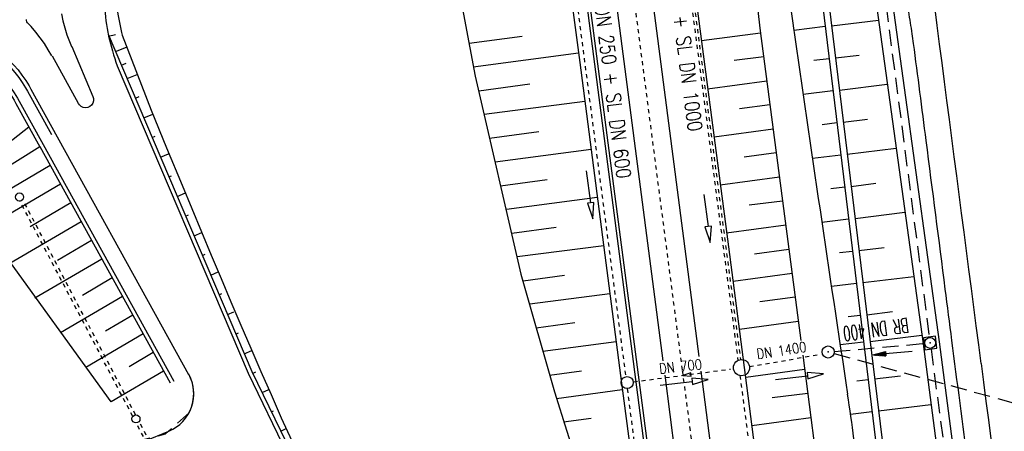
# Model space of a CAD drawing. Extents: x 446005 to 446745, y 447032 to 448234.
# Tile 88 of 127: x 446297 to 446419, y 447361 to 447412. Entities that reach past the tile are written whole.
import ezdxf
from ezdxf.enums import TextEntityAlignment as Align

# ---------------------------------------------------------------- set-up
doc = ezdxf.new("R2010")
doc.units = 0
doc.header["$LTSCALE"] = 2
doc.header["$MEASUREMENT"] = 0
for name, pattern in [('ACAD_ISO03W100', [0.5, 0.25, -0.25]), ('ACAD_ISO10W100W', [0.5, 0.25, -0.25]), ('AUSGEZOGEN', [0]), ('GESTRICH-X2', [1.5, 1, -0.5]), ('STRICHLINIEX2', [0.5, 0.25, -0.25])]:
    doc.linetypes.add(name, pattern=pattern)
doc.layers.get('0').update_dxf_attribs({"linetype": 'AUSGEZOGEN'})
for name, color, linetype in [('BOESCHG', 250, 'AUSGEZOGEN'), ('DB-Autohof', 15, 'CONTINUOUS'), ('DB-Bahnachse', 7, 'CONTINUOUS'), ('DB-Böschungen', 15, 'CONTINUOUS'), ('DB-Durchlässe', 15, 'CONTINUOUS'), ('DB-Gleisachse', 7, 'CONTINUOUS'), ('DB-Kabelanlagen', 15, 'CONTINUOUS'), ('DB-Strasse', 15, 'CONTINUOUS'), ('DB-Tiefenentwässerung', 15, 'CONTINUOUS'), ('DURCHL', 200, 'GESTRICH-X2'), ('FBRTOP', 250, 'AUSGEZOGEN'), ('KANAL', 7, 'GESTRICH-X2'), ('MULDE', 250, 'AUSGEZOGEN'), ('PFEIL', 7, 'CONTINUOUS'), ('SCHSYMBOL', 200, 'AUSGEZOGEN'), ('STROMLTG', 4, 'AUSGEZOGEN'), ('TEXTO', 4, 'CONTINUOUS')]:
    doc.layers.add(name, color=color, linetype=linetype)
doc.styles.add('ROMANS', font='romans.shx', dxfattribs={"width": 0.8})

# ---------------------------------------------------------------- blocks, each defined once
blk = doc.blocks.new('20')
blk.add_lwpolyline([(-0.75, -0.75), (0.75, -0.75), (0.75, 0.75), (-0.75, 0.75)], close=True)
blk.add_circle((0, 0), 0.676)
blk.add_point((0, 0))
blk = doc.blocks.new('GST')
at = {"color": 0}
blk.add_circle((0, 0), 0.75, dxfattribs=at)
blk.add_point((0, 0), dxfattribs=at)
blk = doc.blocks.new('10')
blk.add_blockref('GST', (0, 0))
blk = doc.blocks.new('PFEIL2')
at = {"color": 0}
for p, q in [((0.88, 0), (-2.4, -0.01)), ((0.88, -0.27), (0.88, 0.28)), ((0.88, 0.28), (2.43, 0.01)), ((0.91, 0.27), (0.88, 0.26)), ((0.97, 0.26), (0.88, 0.25)), ((1.02, 0.25), (0.88, 0.23)), ((1.07, 0.24), (0.88, 0.21)), ((1.13, 0.23), (0.88, 0.19)), ((1.18, 0.22), (0.88, 0.17)), ((1.24, 0.21), (0.88, 0.15)), ((1.29, 0.21), (0.88, 0.14)), ((1.34, 0.2), (0.88, 0.12)), ((1.4, 0.19), (0.88, 0.1)), ((1.45, 0.18), (0.88, 0.08)), ((1.51, 0.17), (0.88, 0.06)), ((1.56, 0.16), (0.88, 0.04)), ((1.61, 0.15), (0.88, 0.02)), ((1.67, 0.14), (0.88, 0.01)), ((1.72, 0.13), (0.88, -0.01)), ((1.78, 0.12), (0.88, -0.03)), ((1.83, 0.11), (0.88, -0.05)), ((1.88, 0.1), (0.88, -0.07)), ((1.94, 0.09), (0.88, -0.09)), ((2.05, 0.08), (0.88, -0.12)), ((1.99, 0.08), (0.88, -0.11)), ((2.1, 0.07), (0.88, -0.14)), ((2.15, 0.06), (0.88, -0.16)), ((2.21, 0.05), (0.88, -0.18)), ((2.26, 0.04), (0.88, -0.2)), ((2.32, 0.03), (0.88, -0.22)), ((2.37, 0.02), (0.88, -0.23)), ((2.42, 0.01), (0.88, -0.25)), ((2.43, 0.01), (0.88, -0.27))]:
    blk.add_line(p, q, dxfattribs=at)

msp = doc.modelspace()

# ---------------------------------------------------------------- linework, layer by layer
at = {"layer": 'BOESCHG'}
for p, q in [((446396.12, 447413.92), (446414.37, 447264.17)), ((446396.92, 447414.02), (446415.17, 447264.26)), ((446392.55, 447411.05), (446396.42, 447411.52)), ((446397.21, 447411.58), (446403.02, 447412.28)), ((446397.7, 447407.61), (446400.63, 447407.96)), ((446395.01, 447407.32), (446396.9, 447407.55)), ((446398.18, 447403.64), (446404.11, 447404.36)), ((446393.69, 447403.13), (446397.38, 447403.58)), ((446396.07, 447399.39), (446397.87, 447399.61)), ((446398.67, 447399.66), (446401.66, 447400.03)), ((446394.84, 447395.21), (446398.35, 447395.64)), ((446399.15, 447395.69), (446405.2, 447396.43)), ((446399.63, 447391.72), (446402.69, 447392.1)), ((446397.13, 447391.46), (446398.84, 447391.67)), ((446400.12, 447387.75), (446406.3, 447388.51)), ((446396.01, 447387.29), (446399.32, 447387.7)), ((446398.2, 447383.53), (446399.8, 447383.72)), ((446400.6, 447383.78), (446403.72, 447384.16)), ((446401.08, 447379.81), (446407.39, 447380.58)), ((446397.19, 447379.38), (446400.29, 447379.75)), ((446401.57, 447375.84), (446404.75, 447376.23)), ((446399.28, 447375.6), (446400.77, 447375.78)), ((446398.3, 447372.14), (446401.18, 447372.49)), ((446401.99, 447372.51), (446408.41, 447373.3)), ((446393.65, 447370.82), (446397.77, 447339.39)), ((446400.36, 447367.67), (446401.74, 447367.84)), ((446402.54, 447367.9), (446405.77, 447368.29)), ((446403.02, 447363.93), (446409.52, 447364.72)), ((446399.57, 447363.55), (446402.22, 447363.87))]:
    msp.add_line(p, q, dxfattribs=at)
msp.add_lwpolyline([(446384.57, 447443.84), (446388.39, 447410.98), (446393.41, 447372.65)], dxfattribs=at)
for centre, radius, start, end in [((446726.78, 447459.48), 337.72, 186.5304, 188.1504), ((451556.04, 448151.12), 5216.26, 188.15044, 188.65663), ((446098.27, 447320.19), 304.4, 6.5611, 8.6566)]:
    msp.add_arc(centre, radius, start, end, dxfattribs=at)
at = {"layer": 'DB-Autohof', "linetype": 'Continuous'}
for p, q in [((446307.65, 447410.56), (446325.43, 447368.81)), ((446309.38, 447410.42), (446312.97, 447401.13)), ((446303.98, 447401.97), (446300.74, 447407.84)), ((446303.15, 447409.01), (446305.77, 447402.84)), ((446308.77, 447406.65), (446324.97, 447368.6)), ((446309.99, 447405.08), (446311.24, 447405.55)), ((446304.1, 447401.79), (446303.98, 447401.97)), ((446304.31, 447401.61), (446304.1, 447401.79)), ((446305.6, 447401.78), (446305.39, 447401.6)), ((446305.76, 447402.02), (446305.6, 447401.78)), ((446305.84, 447402.29), (446305.76, 447402.02)), ((446305.77, 447402.84), (446305.85, 447402.57)), ((446305.85, 447402.57), (446305.84, 447402.29)), ((446311.03, 447402.64), (446311.49, 447402.82)), ((446304.57, 447401.49), (446304.31, 447401.61)), ((446304.85, 447401.45), (446304.57, 447401.49)), ((446305.13, 447401.49), (446304.85, 447401.45)), ((446305.39, 447401.6), (446305.13, 447401.49)), ((446312.06, 447400.2), (446313.16, 447400.66)), ((446312.97, 447401.13), (446314.89, 447396.5)), ((446313.1, 447397.76), (446313.45, 447397.91)), ((446314.14, 447395.33), (446315.13, 447395.76)), ((446314.89, 447396.5), (446316.81, 447391.88)), ((446315.17, 447392.9), (446315.49, 447393.04)), ((446316.21, 447390.47), (446317.22, 447390.9)), ((446316.81, 447391.88), (446318.01, 447388.99)), ((446318.01, 447388.99), (446319.21, 447386.1)), ((446317.24, 447388.04), (446317.61, 447388.2)), ((446318.28, 447385.61), (446319.25, 447386.02)), ((446319.21, 447386.1), (446320.42, 447383.21)), ((446319.31, 447383.18), (446319.66, 447383.32)), ((446320.42, 447383.21), (446321.63, 447380.32)), ((446320.35, 447380.74), (446321.28, 447381.14)), ((446321.63, 447380.32), (446322.85, 447377.44)), ((446321.38, 447378.31), (446321.72, 447378.45)), ((446322.85, 447377.44), (446324.07, 447374.56)), ((446322.42, 447375.88), (446323.19, 447376.21)), ((446324.07, 447374.56), (446325.31, 447371.68)), ((446323.46, 447373.44), (446323.8, 447373.6)), ((446324.49, 447371.01), (446325.42, 447371.43)), ((446325.31, 447371.68), (446326.56, 447368.81)), ((446325.43, 447368.81), (446340.98, 447336.91)), ((446326.56, 447368.81), (446327.82, 447365.95)), ((446317.62, 447368.48), (446317.62, 447368.48)), ((446324.97, 447368.6), (446340.53, 447336.69)), ((446325.54, 447368.58), (446325.94, 447368.76)), ((446326.7, 447366.2), (446327.53, 447366.59)), ((446327.82, 447365.95), (446329.09, 447363.09)), ((446327.86, 447363.82), (446328.14, 447363.96)), ((446329.09, 447363.09), (446330.39, 447360.24)), ((446329.02, 447361.45), (446329.69, 447361.77)), ((446309.13, 447358.94), (446315.16, 447361.45))]:
    msp.add_line(p, q, dxfattribs=at)
at = {"layer": 'DB-Autohof', "linetype": 'STRICHLINIEX2'}
for p, q in [((446310.7, 447363.26), (446296.72, 447389.9)), ((446311.05, 447363.45), (446297.07, 447390.09)), ((446330.13, 447326.22), (446311.12, 447362.45)), ((446330.48, 447326.41), (446311.48, 447362.64))]:
    msp.add_line(p, q, dxfattribs=at)
at = {"layer": 'DB-Autohof', "linetype": 'Continuous'}
for centre in [(446296.68, 447390.4), (446311.09, 447362.95)]:
    msp.add_circle(centre, 0.5, dxfattribs=at)
for start in [292.5538, 335.0816]:
    msp.add_arc((446313.25, 447366.06), 5, start, 28.9183, dxfattribs=at)
at = {"layer": 'DB-Bahnachse', "linetype": 'ACAD_ISO10W100W'}
for points in [[(446370.91, 447429.02), (446378.73, 447368.93)], [(446378.73, 447368.93), (446383.57, 447331.84)]]:
    msp.add_lwpolyline(points, dxfattribs=at)
at = {"layer": 'DB-Bahnachse', "linetype": 'Continuous'}
msp.add_lwpolyline([(446379.8, 447368.44), (446379.8, 447368.44), (446379.78, 447368.64), (446378.81, 447368.33), (446379.83, 447368.24), (446379.8, 447368.44)], dxfattribs=at)
at = {"layer": 'DB-Böschungen', "linetype": 'Continuous'}
for p, q in [((446362.76, 447431.82), (446366.04, 447407.04)), ((446366.04, 447407.04), (446369.27, 447382.25)), ((446387.67, 447383.39), (446391.93, 447383.96)), ((446369.27, 447382.25), (446371.2, 447367.37)), ((446385.02, 447380.01), (446392.32, 447380.99)), ((446385.82, 447374.06), (446393.1, 447375.04)), ((446386.62, 447368.11), (446393.88, 447369.09)), ((446386.5, 447368.38), (446387.68, 447359.43)), ((446371.2, 447367.37), (446372.5, 447357.46))]:
    msp.add_line(p, q, dxfattribs=at)
for points in [[(446377.26, 447439.05), (446377.55, 447436.77), (446377.93, 447433.79), (446381.21, 447409.01), (446384.44, 447384.22), (446386.5, 447368.38)], [(446350.97, 447416.58), (446353.1, 447405.35), (446358.76, 447380.87), (446362.92, 447366.28), (446365.96, 447356.58), (446369, 447331.77), (446371.09, 447317.97)], [(446352.33, 447409.44), (446358.92, 447410.32)], [(446381.12, 447409.75), (446388.42, 447410.72)], [(446365.89, 447408.18), (446352.85, 447406.48)], [(446388.81, 447407.75), (446385.16, 447407.29)], [(446353.53, 447403.54), (446359.87, 447404.4)], [(446381.87, 447403.8), (446389.2, 447404.78)], [(446366.65, 447402.23), (446354.2, 447400.61)], [(446389.59, 447401.8), (446385.81, 447401.32)], [(446354.87, 447397.67), (446360.97, 447398.49)], [(446382.67, 447397.85), (446389.98, 447398.83)], [(446367.45, 447396.28), (446355.55, 447394.73)], [(446390.37, 447395.85), (446386.41, 447395.35)], [(446356.22, 447391.79), (446362.02, 447392.57)], [(446383.42, 447391.9), (446390.76, 447392.88)], [(446368.2, 447390.33), (446356.95, 447388.86)], [(446391.15, 447389.9), (446387.02, 447389.38)], [(446357.62, 447385.92), (446363.12, 447386.66)], [(446384.22, 447385.95), (446391.54, 447386.94)], [(446369, 447384.38), (446358.29, 447382.98)], [(446359.02, 447380.05), (446364.17, 447380.75)], [(446384.98, 447380), (446384.99, 447380)], [(446369.75, 447378.43), (446359.84, 447377.13)], [(446392.71, 447378), (446388.35, 447377.45)], [(446360.66, 447374.21), (446365.42, 447374.86)], [(446370.54, 447372.48), (446361.48, 447371.29)], [(446362.31, 447368.37), (446366.26, 447368.91)], [(446392.32, 447368.88), (446392.33, 447368.88)], [(446386.53, 447368.1), (446386.54, 447368.1)], [(446371.31, 447366.53), (446363.18, 447365.45)], [(446394.27, 447366.11), (446389.88, 447365.55)], [(446364.04, 447362.59), (446367.47, 447363.02)], [(446387.33, 447362.15), (446394.66, 447363.14)]]:
    msp.add_lwpolyline(points, dxfattribs=at)
at = {"layer": 'DB-Durchlässe', "linetype": 'ACAD_ISO03W100'}
for p, q in [((446387.06, 447369.42), (446395.61, 447370.9)), ((446372.69, 447367.54), (446384.7, 447369.11))]:
    msp.add_line(p, q, dxfattribs=at)
at = {"layer": 'DB-Durchlässe', "linetype": 'Continuous'}
for points in [[(446375.98, 447367.12), (446379.95, 447367.58), (446380, 447367.19), (446381.94, 447367.82), (446379.91, 447367.98), (446379.95, 447367.58)], [(446390.26, 447367.82), (446394.23, 447368.29), (446394.28, 447367.89), (446396.22, 447368.52), (446394.19, 447368.68), (446394.23, 447368.29)]]:
    msp.add_lwpolyline(points, dxfattribs=at)
at = {"layer": 'DB-Gleisachse', "linetype": 'Continuous'}
for p, q in [((446370.11, 447452.54), (446380.8, 447370.65)), ((446365.75, 447451.12), (446376.33, 447370.15)), ((446381.04, 447368.84), (446420.53, 447066.39)), ((446376.56, 447368.35), (446416.07, 447065.81))]:
    msp.add_line(p, q, dxfattribs=at)
at = {"layer": 'DB-Kabelanlagen', "linetype": 'Continuous'}
for p, q in [((446362.22, 447449.97), (446411.29, 447074.21)), ((446362.61, 447450.1), (446411.69, 447074.26))]:
    msp.add_line(p, q, dxfattribs=at)
at = {"layer": 'DB-Strasse'}
for p, q in [((446307.71, 447410.31), (446308.55, 447410.52)), ((446308.56, 447408.42), (446309.94, 447408.96)), ((446309.29, 447406.72), (446309.89, 447406.96))]:
    msp.add_line(p, q, dxfattribs=at)
at = {"layer": 'DB-Strasse', "linetype": 'Continuous'}
for p, q in [((446297.84, 447399.06), (446292.71, 447395.06)), ((446299.19, 447396.61), (446289.52, 447390.62)), ((446300.46, 447394.29), (446295.04, 447391.09)), ((446301.74, 447391.98), (446292.52, 447386.58)), ((446308.03, 447365.04), (446289.52, 447390.62)), ((446303.02, 447389.67), (446297.98, 447386.71)), ((446304.3, 447387.35), (446295.48, 447382.19)), ((446305.58, 447385.04), (446301.37, 447382.55)), ((446306.85, 447382.72), (446298.57, 447377.88)), ((446308.13, 447380.41), (446304.47, 447378.22)), ((446309.41, 447378.09), (446301.73, 447373.6)), ((446310.69, 447375.78), (446307.33, 447373.81)), ((446311.97, 447373.47), (446304.88, 447369.32)), ((446313.24, 447371.15), (446310.27, 447369.41)), ((446314.52, 447368.84), (446308.03, 447365.04))]:
    msp.add_line(p, q, dxfattribs=at)
for points in [[(446308.41, 447415.36), (446309.31, 447410.77), (446309.38, 447410.42)], [(446301.86, 447413.06), (446302.05, 447412.19), (446302.28, 447411.32), (446302.55, 447410.47), (446302.85, 447409.63), (446303.1, 447409.03)], [(446300.69, 447407.85), (446300.24, 447408.62), (446299.75, 447409.38), (446299.23, 447410.11), (446298.69, 447410.81), (446298.11, 447411.49), (446297.67, 447411.97), (446297.59, 447412.08), (446297.54, 447412.22), (446297.53, 447412.36)], [(446288.93, 447409.11), (446289.64, 447408.8), (446290.33, 447408.45), (446291.01, 447408.07), (446291.66, 447407.66), (446292.3, 447407.22), (446292.91, 447406.74), (446293.49, 447406.23), (446294.05, 447405.7), (446294.59, 447405.14), (446295.09, 447404.55), (446295.57, 447403.93), (446296.01, 447403.3), (446296.42, 447402.64), (446296.64, 447402.25), (446299.61, 447396.88)], [(446292.22, 447409.21), (446292.68, 447408.92), (446293.31, 447408.48), (446293.92, 447408), (446294.51, 447407.49), (446295.07, 447406.96), (446295.6, 447406.4), (446296.11, 447405.81), (446296.58, 447405.19), (446297.02, 447404.56), (446297.43, 447403.9), (446297.66, 447403.51), (446300.62, 447398.14)], [(446293.03, 447409.29), (446293.61, 447408.88), (446294.24, 447408.39), (446294.84, 447407.86), (446295.42, 447407.31), (446295.97, 447406.73), (446296.49, 447406.12), (446296.98, 447405.49), (446297.44, 447404.83), (446297.86, 447404.16), (446298.09, 447403.75), (446317.58, 447368.46)], [(446289.22, 447408.53), (446289.91, 447408.18), (446290.58, 447407.8), (446291.24, 447407.39), (446291.87, 447406.95), (446292.49, 447406.47), (446293.07, 447405.96), (446293.63, 447405.43), (446294.17, 447404.86), (446294.67, 447404.28), (446295.14, 447403.66), (446295.59, 447403.03), (446296, 447402.37), (446296.22, 447401.98), (446299.19, 447396.61)], [(446303.1, 447409.03), (446303.11, 447408.99)], [(446299.61, 447396.88), (446315.76, 447367.63)], [(446299.17, 447396.64), (446315.31, 447367.42)]]:
    msp.add_lwpolyline(points, dxfattribs=at)
at = {"layer": 'DB-Strasse'}
msp.add_arc((446333.31, 447415.79), 26.18, 183.6801, 200.4352, dxfattribs=at)
at = {"layer": 'DB-Tiefenentwässerung', "linetype": 'ACAD_ISO03W100'}
for p, q in [((446362.56, 447438.32), (446371.72, 447368.21)), ((446376.64, 447438.98), (446385.63, 447370.18)), ((446385.87, 447368.31), (446395.81, 447292.25)), ((446371.91, 447366.69), (446381.84, 447290.71))]:
    msp.add_line(p, q, dxfattribs=at)
at = {"layer": 'DB-Tiefenentwässerung', "linetype": 'STRICHLINIEX2'}
msp.add_line((446376.97, 447438.95), (446385.94, 447370.28), dxfattribs=at)
at = {"layer": 'DB-Tiefenentwässerung', "linetype": 'Continuous'}
for points in [[(446366.84, 447393.65), (446367.38, 447389.69), (446366.98, 447389.63), (446367.65, 447387.7), (446367.78, 447389.74), (446367.38, 447389.69)], [(446381.4, 447390.72), (446381.93, 447386.76), (446381.53, 447386.7), (446382.2, 447384.78), (446382.33, 447386.81), (446381.93, 447386.76)]]:
    msp.add_lwpolyline(points, dxfattribs=at)
for centre, radius in [((446386.07, 447369.29), 1), ((446371.9, 447367.44), 0.75)]:
    msp.add_circle(centre, radius, dxfattribs=at)
at = {"layer": 'DURCHL'}
for p, q in [((446397.53, 447371.28), (446408.69, 447372.28)), ((446397.53, 447371.03), (446500.53, 447342.81))]:
    msp.add_line(p, q, dxfattribs=at)
at = {"layer": 'FBRTOP'}
for points in [[(446398.98, 447461.24, -0.000047), (446398.99, 447461.13, 0.002049), (446399.05, 447460.54, 0.011923), (446399.14, 447459.91, 0.001258), (446400.12, 447453.95, 0.000853), (446400.93, 447449.09, -0.001543), (446401.38, 447446.41, -0.00355), (446402.29, 447440.57, 0.003292), (446403.28, 447434.27, 0.00022), (446403.77, 447431.21, 0.000073), (446405.28, 447422, 0.001325), (446406.73, 447413.32, -0.004232), (446407.16, 447410.6, -0.005148), (446407.33, 447409.39, -0.000518), (446408.89, 447397.38, -0.000081), (446411.26, 447379.01, 0.000235), (446412.08, 447372.66, 0.000006), (446414.08, 447357.13, 0.00001), (446415.26, 447348.07, 0.000016), (446416.85, 447335.74, -0.000001), (446418.45, 447323.41, -0.000146)], [(446363.33, 447740.45, 0.000002), (446366.28, 447717.76, 0.000326)]]:
    msp.add_lwpolyline(points, format="xyb", dxfattribs=at)
for centre, radius, start, end in [((-5428104.68, -317233.82), 5924070.29, 7.415697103, 7.416422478), ((7770896.01, 1400703.61), 7386261.35, 187.415768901, 187.41635068)]:
    msp.add_arc(centre, radius, start, end, dxfattribs=at)
at = {"layer": 'KANAL'}
for p, q in [((446397.75, 447461.66), (446409.31, 447373.09)), ((446397.53, 447371.28), (446408.69, 447372.28)), ((446409.53, 447371.59), (446415.91, 447323.5)), ((446397.53, 447371.03), (446500.53, 447342.81))]:
    msp.add_line(p, q, dxfattribs=at)
at = {"layer": 'MULDE'}
for points in [[(446396.04, 447460.28), (446396.78, 447454.71), (446402.77, 447414.11), (446408.54, 447372.22), (446415.02, 447322.63), (446416.6, 447305.2), (446420.5, 447271.67), (446427.7, 447217.81), (446430.24, 447196.24), (446437.59, 447141.1), (446444.71, 447085.16), (446445.98, 447078.13)], [(446397.97, 447460.91), (446398.76, 447454.99), (446404.75, 447414.4), (446410.52, 447372.49), (446417.01, 447322.85), (446418.58, 447305.4), (446422.49, 447271.92), (446422.96, 447268.4)]]:
    msp.add_lwpolyline(points, dxfattribs=at)
at = {"layer": 'STROMLTG', "linetype": 'GESTRICH-X2', "flags": 128}
msp.add_lwpolyline([(446317.73, 447363.75), (446314.7, 447361.05), (446303.73, 447358.24), (446295, 447356.19)], dxfattribs=at)

# ---------------------------------------------------------------- block references
at = {"layer": 'PFEIL', "rotation": 185.0785999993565}
msp.add_blockref('PFEIL2', (446404.79, 447371.1), dxfattribs=at)
at = {"layer": 'SCHSYMBOL', "rotation": 277.4164}
for name, p in [('20', (446409.42, 447372.35)), ('10', (446396.79, 447371.23))]:
    msp.add_blockref(name, p, dxfattribs=at)

# ---------------------------------------------------------------- texts
at = {"layer": 'DB-Durchlässe', "linetype": 'Continuous', "style": 'ROMANS', "width": 0.8337}
for s, rotation, p in [('DN 1400', 8.7039, (446388.04, 447370.34)), ('DN 700', 6.3016, (446375.94, 447368.53))]:
    msp.add_text(s, height=1.25, rotation=rotation, dxfattribs=at).set_placement(p)
at = {"layer": 'DB-Tiefenentwässerung', "linetype": 'Continuous', "style": 'ROMANS', "width": 0.8}
for s, p in [('MZR DN 250 + SL DN 1000', (446375.94, 447425.99)), ('MZR DN 250 + SL DN 600', (446367.27, 447418.93))]:
    msp.add_text(s, height=1.8, rotation=277.3, dxfattribs=at).set_placement(p)
at = {"layer": 'TEXTO', "style": 'ROMANS', "width": 0.6}
msp.add_text('BR DN 400', height=1.8, rotation=187.9282, dxfattribs=at).set_placement((446402.59, 447374.9), align=Align.CENTER)

doc.saveas('drawing.dxf')
